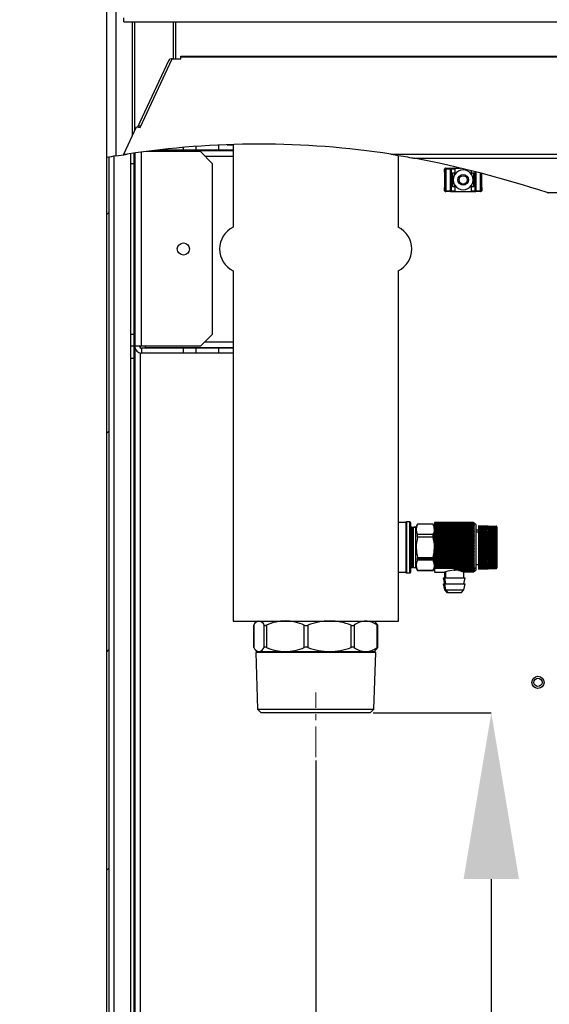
# Model space of a CAD drawing. Header units: millimetres. Extents: x 0 to 39025, y 0 to 11880.
# Tile 14 of 40: x 22340 to 22558, y 4091 to 4496. Entities that reach past the tile are written whole.
import ezdxf

# ---------------------------------------------------------------- set-up
doc = ezdxf.new("R2010")
doc.units = ezdxf.units.MM
doc.header["$PDSIZE"] = -1
doc.linetypes.add('CENTERX2', pattern=[20.32, 12.7, -2.54, 2.54, -2.54])
doc.layers.add('DIMENZIJE', color=4, linetype='Continuous')
doc.layers.add('SREDNJICE_IN_TOCKE', color=252, linetype='Continuous')
doc.styles.add('SLDTEXTSTYLE6', font='txt')
doc.dimstyles.new('SLDDIMSTYLE0', dxfattribs={"dimtxt": 3, "dimasz": 3.414889, "dimexe": 0, "dimexo": 0.0625, "dimgap": 0.75, "dimtad": 1, "dimdec": 0, "dimlfac": 20, "dimrnd": 1e-09, "dimzin": 12, "dimdsep": 46, "dimtxsty": 'SLDTEXTSTYLE6', "dimsah": 1, "dimcen": 0.09, "dimadec": 0, "dimazin": 3, "dimtfac": 1, "dimtdec": 0, "dimtofl": 0, "dimtmove": 0, "dimatfit": 3, "dimfxl": 1, "dimfrac": 2, "dimtolj": 1, "dimtzin": 12, "dimarcsym": 0})
doc.dimstyles.new('SLDDIMSTYLE1', dxfattribs={"dimtxt": 3, "dimasz": 3.414889, "dimexe": 0, "dimexo": 0.0625, "dimgap": 0.75, "dimtad": 1, "dimdec": 0, "dimlfac": 20, "dimrnd": 1e-09, "dimzin": 12, "dimdsep": 46, "dimtxsty": 'SLDTEXTSTYLE6', "dimsah": 1, "dimcen": 0.09, "dimadec": 0, "dimazin": 3, "dimtfac": 1, "dimtdec": 0, "dimtmove": 0, "dimatfit": 0, "dimfxl": 1, "dimfrac": 2, "dimtolj": 1, "dimtzin": 12, "dimarcsym": 0})

# ---------------------------------------------------------------- blocks, each defined once
blk = doc.blocks.new('*D55')
at = {"layer": 'Defpoints', "color": 0, "transparency": 16777216}
for p in [(22484.02, 4210.98), (22489.32, 3750.2), (22533.78, 3750.2)]:
    blk.add_point(p, dxfattribs=at)
at = {"layer": 'DIMENZIJE', "color": 0, "lineweight": -2, "transparency": 16777216}
for p, q in [((22485.27, 4210.98), (22533.78, 4210.98)), ((22533.78, 4142.69), (22533.78, 3818.5)), ((22490.57, 3750.2), (22533.78, 3750.2))]:
    blk.add_line(p, q, dxfattribs=at)
at = {"layer": 'DIMENZIJE', "color": 0, "transparency": 16777216}
for points in [[(22522.39, 4142.69), (22545.16, 4142.69), (22533.78, 4210.98)], [(22522.39, 3818.5), (22545.16, 3818.5), (22533.78, 3750.2)]]:
    blk.add_solid(points, dxfattribs=at)
at = {"layer": 'DIMENZIJE', "color": 0, "transparency": 16777216, "insert": (22457.06, 3980.59), "char_height": 60, "attachment_point": 2, "rotation": 90, "style": 'SLDTEXTSTYLE6'}
blk.add_mtext('\\A1;461', dxfattribs=at)
blk = doc.blocks.new('*D52')
at = {"layer": 'Defpoints', "color": 0, "transparency": 16777216}
for p in [(22461.62, 4192.72), (22375.62, 3762.2), (22375.62, 3586.3)]:
    blk.add_point(p, dxfattribs=at)
at = {"layer": 'DIMENZIJE', "color": 0, "lineweight": -2, "transparency": 16777216}
for p, q in [((22461.62, 4191.47), (22461.62, 3586.3)), ((22375.62, 3760.95), (22375.62, 3586.3)), ((22307.32, 3586.3), (22239.02, 3586.3)), ((22375.62, 3586.3), (22461.62, 3586.3)), ((22529.91, 3586.3), (22774.06, 3586.3))]:
    blk.add_line(p, q, dxfattribs=at)
at = {"layer": 'DIMENZIJE', "color": 0, "transparency": 16777216}
for points in [[(22307.32, 3597.68), (22307.32, 3574.91), (22375.62, 3586.3)], [(22529.91, 3597.68), (22529.91, 3574.91), (22461.62, 3586.3)]]:
    blk.add_solid(points, dxfattribs=at)
at = {"layer": 'DIMENZIJE', "color": 0, "transparency": 16777216, "insert": (22706.99, 3663.01), "char_height": 60, "attachment_point": 2, "style": 'SLDTEXTSTYLE6'}
blk.add_mtext('\\A1;86', dxfattribs=at)
blk = doc.blocks.new('*D53')
at = {"layer": 'Defpoints', "color": 0, "transparency": 16777216}
for p in [(22055.57, 5335.98), (22376.62, 5335.98), (22381.47, 3760.2)]:
    blk.add_point(p, dxfattribs=at)
at = {"layer": 'DIMENZIJE', "color": 0, "lineweight": -2, "transparency": 16777216}
for p, q in [((22375.37, 5335.98), (22055.57, 5335.98)), ((22055.57, 3828.5), (22055.57, 5267.68)), ((22380.22, 3760.2), (22055.57, 3760.2))]:
    blk.add_line(p, q, dxfattribs=at)
at = {"layer": 'DIMENZIJE', "color": 0, "transparency": 16777216}
for points in [[(22044.18, 5267.68), (22066.95, 5267.68), (22055.57, 5335.98)], [(22044.18, 3828.5), (22066.95, 3828.5), (22055.57, 3760.2)]]:
    blk.add_solid(points, dxfattribs=at)
at = {"layer": 'DIMENZIJE', "color": 0, "transparency": 16777216, "insert": (21978.85, 4548.09), "char_height": 60, "attachment_point": 2, "rotation": 90, "style": 'SLDTEXTSTYLE6'}
blk.add_mtext('\\A1;1576', dxfattribs=at)

msp = doc.modelspace()

# ---------------------------------------------------------------- hatches: boundary and pattern name
at = {"linetype": 'Continuous', "lineweight": 18}
h = msp.add_hatch(dxfattribs=at)
h.set_pattern_fill('ANSI31', scale=20, style=0)
h.set_pattern_definition([(45, (20986.55, 3206.1), (-44.9013, 44.9013), [])])
edge = h.paths.add_edge_path(flags=0)
edge.add_spline(control_points=[(22376.62, 4439.36), (22376.28, 4439.31), (22375.95, 4439.25), (22375.62, 4439.19)], knot_values=[0.926067, 0.926067, 0.926067, 0.926067, 0.926464, 0.926464, 0.926464, 0.926464], weights=[1, 1, 1, 1], degree=3, periodic=0)
edge.add_line((22375.62, 4439.19), (22375.62, 3762.2))
edge.add_arc((22377.62, 3762.2), 2, 180, 270)
edge.add_line((22377.62, 3760.2), (22392.12, 3760.2))
edge.add_line((22392.12, 3760.2), (22392.12, 3761.2))
edge.add_line((22392.12, 3761.2), (22377.62, 3761.2))
edge.add_arc((22377.62, 3762.2), 1, 180, 270, ccw=False)
edge.add_line((22376.62, 3762.2), (22376.62, 4439.36))

# ---------------------------------------------------------------- linework, layer by layer
at = {"color": 7, "linetype": 'Continuous', "lineweight": 25}
for p, q in [((22375.62, 5324.2), (22375.62, 3762.2)), ((22379.52, 5321.16), (22379.52, 4439.84)), ((22382.69, 4495), (22382.69, 4496.64)), ((22382.69, 4495), (23943.54, 4495)), ((22386.37, 4448.42), (22386.37, 4495)), ((22387.32, 4450.46), (22387.32, 4495)), ((22389.43, 4451.5), (22402.63, 4479.76)), ((22402.63, 4479.76), (22406.12, 4479.76)), ((22406.12, 4479.76), (22406.12, 4480.85)), ((22406.12, 4480.85), (23920.12, 4480.85)), ((22406.12, 4480.56), (23920.12, 4480.56)), ((22401.07, 4478.88), (22388.36, 4451.67)), ((22382.69, 4440.55), (22387.92, 4451.73)), ((22387.92, 4451.73), (22389.43, 4451.5)), ((22407.22, 4442.4), (22407.22, 4443.25)), ((22412.36, 4443.67), (22412.36, 4442.4)), ((22421.77, 4442.4), (22421.77, 4444.25)), ((22425.19, 4444.4), (22427.62, 4444.4)), ((22427.62, 4444.49), (22427.62, 4410.53)), ((22376.62, 4439.36), (22376.62, 3762.2)), ((22379.52, 4439.84), (22382.7, 4440.33)), ((22382.69, 4440.55), (22384.14, 4440.55)), ((22382.69, 4440.33), (22382.69, 4440.55)), ((22385.42, 4440.73), (22385.42, 3813.5)), ((22386.92, 4440.94), (22386.92, 3816.5)), ((22387.22, 4440.98), (22387.22, 3816.5)), ((22414.22, 4441.6), (22391.87, 4441.6)), ((22395.98, 4442.1), (22427.62, 4442.1)), ((22398.6, 4442.4), (22427.62, 4442.4)), ((22419.22, 4436.6), (22414.22, 4441.6)), ((22425.22, 4442.4), (22425.22, 4442.1)), ((22492.55, 4440.55), (23943.54, 4440.55)), ((22495.62, 4410.53), (22495.62, 4440.04)), ((22502.01, 4438.91), (23943.54, 4438.91)), ((22386.92, 4436.6), (22385.42, 4436.6)), ((22419.22, 4366.6), (22419.22, 4436.6)), ((22514.6, 4433.18), (22514.6, 4434.45)), ((22514.77, 4434.45), (22514.6, 4434.45)), ((22514.77, 4425.56), (22514.77, 4434.45)), ((22514.77, 4434.45), (22514.77, 4434.45)), ((22515.08, 4434.82), (22514.91, 4434.82)), ((22514.98, 4434.83), (22515.15, 4434.83)), ((22515.15, 4434.45), (22515.15, 4434.83)), ((22515.15, 4434.83), (22516.97, 4434.83)), ((22515.15, 4434.83), (22515.15, 4434.83)), ((22515.15, 4434.45), (22515.15, 4425.56)), ((22516.97, 4434.45), (22515.15, 4434.45)), ((22516.97, 4434.45), (22516.97, 4434.83)), ((22517.03, 4434.83), (22516.97, 4434.83)), ((22516.97, 4425.56), (22516.97, 4434.45)), ((22516.97, 4434.45), (22517.31, 4434.45)), ((22517.03, 4434.83), (22518.39, 4434.83)), ((22517.31, 4434.45), (22517.31, 4425.56)), ((22517.37, 4434.45), (22517.31, 4434.45)), ((22518.81, 4434.45), (22517.37, 4434.45)), ((22518.39, 4434.83), (22521.06, 4434.83)), ((22518.81, 4434.45), (22518.81, 4432.22)), ((22514.6, 4433.18), (22514.74, 4433.18)), ((22514.74, 4426.83), (22514.74, 4433.18)), ((22517.88, 4432.86), (22518.69, 4432.86)), ((22517.88, 4432.86), (22517.88, 4427.15)), ((22518.69, 4432.86), (22518.69, 4432.02)), ((22525.62, 4432.22), (22525.62, 4433.71)), ((22525.74, 4432.86), (22526.55, 4432.86)), ((22525.74, 4432.02), (22525.74, 4432.86)), ((22526.55, 4427.15), (22526.55, 4432.86)), ((22529.69, 4432.67), (22529.69, 4426.83)), ((22514.6, 4425.56), (22514.6, 4426.83)), ((22514.74, 4426.83), (22514.6, 4426.83)), ((22518.69, 4427.15), (22517.88, 4427.15)), ((22518.69, 4427.98), (22518.69, 4427.15)), ((22518.81, 4427.78), (22518.81, 4425.56)), ((22525.62, 4425.56), (22525.62, 4427.78)), ((22525.74, 4427.15), (22525.74, 4427.98)), ((22526.55, 4427.15), (22525.74, 4427.15)), ((22529.84, 4426.83), (22529.69, 4426.83)), ((22529.84, 4426.83), (22529.84, 4425.56)), ((22514.6, 4425.56), (22514.77, 4425.56)), ((22514.77, 4425.56), (22514.77, 4425.56)), ((22514.98, 4425.18), (22515.15, 4425.18)), ((22515.15, 4425.56), (22516.97, 4425.56)), ((22515.15, 4425.18), (22515.15, 4425.56)), ((22516.97, 4425.18), (22515.15, 4425.18)), ((22515.15, 4425.18), (22515.15, 4425.18)), ((22516.97, 4425.18), (22516.97, 4425.56)), ((22516.97, 4425.56), (22517.31, 4425.56)), ((22517.03, 4425.18), (22516.97, 4425.18)), ((22517.03, 4425.18), (22518.39, 4425.18)), ((22517.37, 4425.56), (22517.31, 4425.56)), ((22517.37, 4425.56), (22518.81, 4425.56)), ((22518.39, 4425.18), (22526.04, 4425.18)), ((22525.62, 4425.56), (22527.06, 4425.56)), ((22526.04, 4425.18), (22527.4, 4425.18)), ((22527.06, 4425.56), (22527.12, 4425.56)), ((22527.12, 4425.56), (22527.46, 4425.56)), ((22527.4, 4425.18), (22527.46, 4425.18)), ((22527.46, 4425.56), (22529.28, 4425.56)), ((22527.46, 4425.18), (22527.46, 4425.56)), ((22529.28, 4425.18), (22527.46, 4425.18)), ((22529.28, 4425.18), (22529.28, 4425.56)), ((22529.28, 4425.18), (22529.45, 4425.18)), ((22529.28, 4425.18), (22529.28, 4425.18)), ((22529.84, 4425.56), (22529.66, 4425.56)), ((22529.66, 4425.56), (22529.66, 4425.56)), ((22556.72, 4424.76), (23920.12, 4424.76)), ((22427.62, 4392.67), (22427.62, 4248.72)), ((22495.62, 4248.72), (22495.62, 4392.67)), ((22385.42, 4366.6), (22386.92, 4366.6)), ((22414.22, 4361.6), (22419.22, 4366.6)), ((22386.92, 4361.6), (22385.42, 4361.6)), ((22414.22, 4361.6), (22387.22, 4361.6)), ((22391.52, 4361.6), (22391.52, 4361.1)), ((22390.02, 4360.8), (22390.02, 4358.8)), ((22427.62, 4360.8), (22390.02, 4360.8)), ((22427.62, 4358.8), (22390.02, 4358.8)), ((22391.52, 4361.1), (22427.62, 4361.1)), ((22407.22, 4358.8), (22407.22, 4360.8)), ((22412.36, 4360.8), (22412.36, 4358.8)), ((22421.77, 4358.8), (22421.77, 4360.8)), ((22425.22, 4361.1), (22425.22, 4360.8)), ((22386.92, 4356.6), (22385.42, 4356.6)), ((22498.62, 4289.23), (22495.62, 4289.23)), ((22498.62, 4289.23), (22498.62, 4268.73)), ((22500.32, 4289.48), (22498.91, 4289.48)), ((22500.62, 4289.18), (22500.62, 4268.78)), ((22510.42, 4289.22), (22510.42, 4268.74)), ((22526.52, 4289.22), (22510.42, 4289.22)), ((22526.52, 4289.18), (22510.42, 4289.18)), ((22526.52, 4289.11), (22510.42, 4289.11)), ((22526.52, 4288.99), (22510.42, 4288.99)), ((22526.52, 4288.84), (22510.42, 4288.84)), ((22527.52, 4288.23), (22526.82, 4288.93)), ((22501.3, 4287.28), (22500.62, 4287.28)), ((22501.8, 4286.78), (22501.3, 4287.28)), ((22501.3, 4270.68), (22501.3, 4287.28)), ((22501.3, 4287.28), (22501.8, 4286.78)), ((22501.8, 4271.18), (22501.8, 4286.78)), ((22501.82, 4286.18), (22501.8, 4286.18)), ((22501.8, 4286.18), (22501.82, 4286.18)), ((22502.82, 4287.28), (22501.82, 4287.28)), ((22501.82, 4287.28), (22502.82, 4287.28)), ((22501.82, 4270.68), (22501.82, 4287.28)), ((22503.51, 4288.48), (22502.82, 4287.28)), ((22502.82, 4270.68), (22502.82, 4287.28)), ((22509.84, 4288.48), (22503.51, 4288.48)), ((22503.51, 4288.47), (22503.51, 4288.48)), ((22509.84, 4288.47), (22503.51, 4288.47)), ((22510.42, 4287.48), (22509.84, 4288.48)), ((22509.84, 4288.47), (22509.84, 4288.48)), ((22526.52, 4288.64), (22510.42, 4288.64)), ((22526.52, 4288.42), (22510.42, 4288.42)), ((22526.52, 4288.15), (22510.42, 4288.15)), ((22526.52, 4287.85), (22510.42, 4287.85)), ((22526.52, 4287.52), (22510.42, 4287.52)), ((22510.42, 4287.48), (22510.42, 4287.48)), ((22510.42, 4287.48), (22510.42, 4287.48)), ((22526.52, 4287.16), (22510.42, 4287.16)), ((22526.52, 4286.76), (22510.42, 4286.76)), ((22526.52, 4286.34), (22510.42, 4286.34)), ((22510.42, 4285.91), (22526.82, 4285.91)), ((22526.52, 4285.88), (22510.42, 4285.88)), ((22510.42, 4285.46), (22526.82, 4285.46)), ((22526.52, 4285.41), (22510.42, 4285.41)), ((22510.42, 4284.98), (22526.82, 4284.98)), ((22526.52, 4284.9), (22510.42, 4284.9)), ((22527.52, 4269.73), (22527.52, 4288.23)), ((22528.52, 4286.08), (22527.52, 4286.08)), ((22528.52, 4287.98), (22528.52, 4269.99)), ((22528.52, 4285.9), (22535.73, 4285.7)), ((22528.52, 4285.4), (22535.73, 4285.22)), ((22528.52, 4284.88), (22536.02, 4284.7)), ((22528.52, 4284.86), (22535.73, 4284.69)), ((22535.73, 4287.73), (22535.73, 4287.72)), ((22535.73, 4287.67), (22535.73, 4287.66)), ((22535.73, 4287.56), (22535.73, 4287.53)), ((22535.73, 4287.39), (22535.73, 4287.35)), ((22535.73, 4287.16), (22535.73, 4287.11)), ((22535.73, 4286.87), (22535.73, 4286.81)), ((22535.73, 4286.53), (22535.73, 4286.46)), ((22535.73, 4286.14), (22535.73, 4286.06)), ((22535.73, 4285.7), (22535.73, 4285.62)), ((22535.73, 4285.22), (22535.73, 4285.12)), ((22536.02, 4287.43), (22536.02, 4278.99)), ((22503.51, 4283.23), (22503.51, 4284.22)), ((22509.84, 4284.22), (22503.51, 4284.22)), ((22509.84, 4283.23), (22503.51, 4283.23)), ((22509.84, 4283.23), (22509.84, 4284.22)), ((22510.42, 4284.48), (22526.82, 4284.48)), ((22526.52, 4284.38), (22510.42, 4284.38)), ((22510.42, 4283.96), (22526.82, 4283.96)), ((22526.52, 4283.83), (22510.42, 4283.83)), ((22510.42, 4283.42), (22526.82, 4283.42)), ((22526.52, 4283.26), (22510.42, 4283.26)), ((22510.42, 4282.86), (22526.82, 4282.86)), ((22526.52, 4282.68), (22510.42, 4282.68)), ((22510.42, 4282.29), (22526.82, 4282.29)), ((22526.52, 4282.09), (22510.42, 4282.09)), ((22510.42, 4281.71), (22526.82, 4281.71)), ((22526.52, 4281.48), (22510.42, 4281.48)), ((22510.42, 4281.11), (22526.82, 4281.11)), ((22526.52, 4280.87), (22510.42, 4280.87)), ((22528.52, 4284.33), (22536.02, 4284.17)), ((22528.52, 4284.28), (22535.73, 4284.12)), ((22528.52, 4283.74), (22536.02, 4283.6)), ((22528.52, 4283.12), (22536.02, 4283)), ((22528.52, 4282.48), (22536.02, 4282.37)), ((22528.52, 4281.81), (22536.02, 4281.72)), ((22528.52, 4281.12), (22536.02, 4281.05)), ((22535.73, 4284.69), (22535.73, 4284.59)), ((22535.73, 4284.12), (22535.73, 4284.01)), ((22535.73, 4283.52), (22535.73, 4283.4)), ((22535.73, 4282.88), (22535.73, 4282.77)), ((22535.73, 4282.22), (22535.73, 4282.1)), ((22535.73, 4281.54), (22535.73, 4281.42)), ((22535.73, 4280.84), (22535.73, 4280.71)), ((22502.93, 4278.78), (22502.82, 4278.79)), ((22510.42, 4278.78), (22510.41, 4278.78)), ((22510.42, 4280.51), (22526.82, 4280.51)), ((22526.52, 4280.24), (22510.42, 4280.24)), ((22510.42, 4279.9), (22526.82, 4279.9)), ((22526.52, 4279.61), (22510.42, 4279.61)), ((22510.42, 4279.29), (22526.82, 4279.29)), ((22510.42, 4278.78), (22510.42, 4278.98)), ((22526.52, 4278.98), (22510.42, 4278.98)), ((22510.42, 4278.68), (22526.82, 4278.68)), ((22526.52, 4278.35), (22510.42, 4278.35)), ((22510.42, 4278.06), (22526.82, 4278.06)), ((22526.52, 4277.72), (22510.42, 4277.72)), ((22510.42, 4277.46), (22526.82, 4277.46)), ((22526.52, 4277.1), (22510.42, 4277.1)), ((22510.42, 4276.85), (22526.82, 4276.85)), ((22528.52, 4280.41), (22536.02, 4280.37)), ((22528.52, 4279.7), (22536.02, 4279.68)), ((22528.52, 4278.98), (22536.02, 4278.98)), ((22528.52, 4278.26), (22536.02, 4278.29)), ((22528.52, 4277.55), (22536.02, 4277.59)), ((22528.52, 4276.85), (22536.02, 4276.91)), ((22535.73, 4280.13), (22535.73, 4280)), ((22535.73, 4279.41), (22535.73, 4279.28)), ((22535.73, 4278.69), (22535.73, 4278.56)), ((22535.73, 4277.97), (22535.73, 4277.83)), ((22535.73, 4277.25), (22535.73, 4277.12)), ((22536.02, 4278.99), (22536.02, 4270.56)), ((22509.84, 4274.74), (22503.51, 4274.74)), ((22503.51, 4273.74), (22503.51, 4274.74)), ((22509.84, 4274.23), (22503.51, 4274.23)), ((22509.84, 4273.74), (22503.51, 4273.74)), ((22509.84, 4273.74), (22509.84, 4274.74)), ((22526.52, 4276.48), (22510.42, 4276.48)), ((22510.42, 4276.26), (22526.82, 4276.26)), ((22526.52, 4275.88), (22510.42, 4275.88)), ((22510.42, 4275.68), (22526.82, 4275.68)), ((22526.52, 4275.28), (22510.42, 4275.28)), ((22510.42, 4275.1), (22526.82, 4275.1)), ((22526.52, 4274.7), (22510.42, 4274.7)), ((22510.42, 4274.55), (22526.82, 4274.55)), ((22526.52, 4274.14), (22510.42, 4274.14)), ((22510.42, 4274.01), (22526.82, 4274.01)), ((22526.52, 4273.59), (22510.42, 4273.59)), ((22510.42, 4273.49), (22526.82, 4273.49)), ((22526.52, 4273.06), (22510.42, 4273.06)), ((22510.42, 4272.99), (22526.82, 4272.99)), ((22528.52, 4276.16), (22536.02, 4276.24)), ((22528.52, 4275.49), (22536.02, 4275.59)), ((22528.52, 4274.84), (22536.02, 4274.97)), ((22528.52, 4274.22), (22536.02, 4274.37)), ((22528.52, 4273.69), (22535.73, 4273.85)), ((22528.52, 4273.64), (22536.02, 4273.8)), ((22528.52, 4273.11), (22535.73, 4273.28)), ((22528.52, 4273.09), (22536.02, 4273.27)), ((22528.52, 4272.56), (22535.73, 4272.75)), ((22535.73, 4276.55), (22535.73, 4276.42)), ((22535.73, 4275.87), (22535.73, 4275.74)), ((22535.73, 4275.2), (22535.73, 4275.08)), ((22535.73, 4274.56), (22535.73, 4274.45)), ((22535.73, 4273.95), (22535.73, 4273.85)), ((22535.73, 4273.38), (22535.73, 4273.28)), ((22535.73, 4272.84), (22535.73, 4272.75)), ((22495.62, 4268.73), (22498.62, 4268.73)), ((22500.62, 4270.68), (22501.3, 4270.68)), ((22501.3, 4270.68), (22501.8, 4271.18)), ((22501.8, 4271.78), (22501.82, 4271.78)), ((22501.82, 4270.68), (22502.82, 4270.68)), ((22502.82, 4270.68), (22503.51, 4269.48)), ((22503.51, 4269.48), (22503.51, 4269.5)), ((22509.84, 4269.5), (22503.51, 4269.5)), ((22503.51, 4269.48), (22509.84, 4269.48)), ((22509.84, 4269.48), (22510.42, 4270.48)), ((22509.84, 4269.48), (22509.84, 4269.5)), ((22526.52, 4272.56), (22510.42, 4272.56)), ((22510.42, 4272.51), (22526.82, 4272.51)), ((22526.52, 4272.08), (22510.42, 4272.08)), ((22510.42, 4272.06), (22526.82, 4272.06)), ((22526.52, 4271.63), (22510.42, 4271.63)), ((22526.52, 4271.2), (22510.42, 4271.2)), ((22526.52, 4270.81), (22510.42, 4270.81)), ((22510.42, 4270.48), (22510.42, 4270.48)), ((22510.42, 4270.44), (22526.52, 4270.44)), ((22510.42, 4268.74), (22514.52, 4268.74)), ((22514.52, 4268.74), (22514.52, 4266.48)), ((22515.01, 4268.92), (22515.01, 4266.48)), ((22518.52, 4270.44), (22518.52, 4269.55)), ((22526.52, 4270.11), (22518.52, 4270.11)), ((22526.52, 4269.81), (22518.52, 4269.81)), ((22526.52, 4269.55), (22518.75, 4269.55)), ((22526.52, 4269.32), (22520.62, 4269.32)), ((22526.52, 4269.13), (22521.37, 4269.13)), ((22521.79, 4269.13), (22521.86, 4268.98)), ((22526.52, 4268.98), (22521.86, 4268.98)), ((22522.16, 4268.98), (22522.19, 4268.86)), ((22526.52, 4268.86), (22522.19, 4268.86)), ((22522.39, 4268.86), (22522.4, 4268.78)), ((22526.52, 4268.78), (22522.4, 4268.78)), ((22522.5, 4268.78), (22522.5, 4268.74)), ((22526.52, 4268.74), (22522.5, 4268.74)), ((22522.52, 4266.48), (22522.52, 4268.74)), ((22526.75, 4270.19), (22527.52, 4270.87)), ((22526.82, 4269.03), (22527.52, 4269.73)), ((22527.52, 4271.88), (22528.52, 4271.88)), ((22528.52, 4272.07), (22535.73, 4272.26)), ((22535.73, 4272.35), (22535.73, 4272.26)), ((22535.73, 4271.9), (22535.73, 4271.82)), ((22535.73, 4271.5), (22535.73, 4271.43)), ((22535.73, 4271.15), (22535.73, 4271.09)), ((22535.73, 4270.86), (22535.73, 4270.81)), ((22535.73, 4270.62), (22535.73, 4270.58)), ((22535.73, 4270.43), (22535.73, 4270.41)), ((22535.73, 4270.31), (22535.73, 4270.29)), ((22535.73, 4270.25), (22535.73, 4270.24)), ((22536.02, 4270.56), (22536.02, 4270.53)), ((22498.91, 4268.48), (22500.32, 4268.48)), ((22514.02, 4266.48), (22514.52, 4263.98)), ((22514.02, 4266.48), (22523.02, 4266.48)), ((22514.57, 4266.48), (22515.01, 4263.98)), ((22522.52, 4263.98), (22523.02, 4266.48)), ((22514.02, 4263.98), (22514.52, 4261.48)), ((22514.02, 4263.98), (22514.57, 4263.98)), ((22514.52, 4261.48), (22515.52, 4260.48)), ((22514.52, 4261.48), (22522.52, 4261.48)), ((22514.57, 4263.98), (22515.01, 4261.48)), ((22514.57, 4263.98), (22523.02, 4263.98)), ((22515.01, 4261.48), (22515.88, 4260.48)), ((22515.52, 4260.48), (22515.88, 4260.48)), ((22515.88, 4260.48), (22521.52, 4260.48)), ((22521.52, 4260.48), (22522.52, 4261.48)), ((22522.52, 4261.48), (22523.02, 4263.98)), ((22427.62, 4248.72), (22495.62, 4248.72)), ((22437.62, 4248.72), (22436.91, 4248.02)), ((22486.32, 4248.02), (22485.62, 4248.72)), ((22436.08, 4246.94), (22436.08, 4237.97)), ((22436.14, 4247.05), (22436.14, 4237.85)), ((22440.45, 4237.85), (22440.45, 4247.05)), ((22441.35, 4247.05), (22441.35, 4237.85)), ((22456.92, 4237.85), (22456.92, 4247.05)), ((22458.43, 4247.05), (22458.43, 4237.85)), ((22476.14, 4237.85), (22476.14, 4247.05)), ((22477.38, 4247.05), (22477.38, 4237.85)), ((22486.85, 4237.85), (22486.85, 4247.05)), ((22487.15, 4237.97), (22487.15, 4246.94)), ((22436.91, 4236.89), (22437.62, 4236.18)), ((22437.62, 4236.18), (22436.94, 4235.79)), ((22437.62, 4236.18), (22485.62, 4236.18)), ((22485.62, 4236.18), (22486.32, 4236.89)), ((22486.29, 4235.79), (22485.62, 4236.18)), ((22436.94, 4235.79), (22437.67, 4212.53)), ((22486.29, 4235.79), (22436.94, 4235.79)), ((22485.56, 4212.53), (22486.29, 4235.79)), ((22437.67, 4212.53), (22439.21, 4210.98)), ((22437.67, 4212.53), (22485.56, 4212.53)), ((22484.02, 4210.98), (22485.56, 4212.53)), ((22484.02, 4210.98), (22439.21, 4210.98))]:
    msp.add_line(p, q, dxfattribs=at)
at = {"color": 8, "linetype": 'Continuous', "lineweight": 25}
for p, q in [((22403.12, 4479.76), (22403.12, 4495)), ((22404.07, 4479.76), (22404.07, 4495)), ((22378.57, 4439.68), (22378.57, 3762.2)), ((22390.02, 4361.6), (22390.02, 4441.36)), ((22416.02, 4439.8), (22427.62, 4439.8)), ((22527.12, 4425.56), (22527.12, 4433.33)), ((22527.46, 4433.24), (22527.46, 4425.56)), ((22529.28, 4425.56), (22529.28, 4432.78)), ((22529.66, 4432.68), (22529.66, 4425.56)), ((22389.52, 4361.6), (22389.52, 4360.98)), ((22416.02, 4363.4), (22427.62, 4363.4)), ((22389.52, 4358.85), (22389.52, 3813.5)), ((22498.91, 4289.48), (22498.91, 4268.48)), ((22500.32, 4268.48), (22500.32, 4289.48)), ((22500.62, 4287.28), (22501.3, 4287.28)), ((22510.42, 4287.48), (22510.42, 4287.48)), ((22528.52, 4285.21), (22527.52, 4285.21))]:
    msp.add_line(p, q, dxfattribs=at)
at = {"color": 7, "linetype": 'Continuous', "lineweight": 25, "flags": 128}
for points in [[(22382.69, 4440.33), (22383.42, 4440.44), (22384.14, 4440.55)], [(22492.55, 4440.55), (22493.43, 4440.41), (22494.31, 4440.26), (22495.42, 4440.08), (22496.54, 4439.89), (22497.65, 4439.7), (22498.51, 4439.55), (22499.36, 4439.4), (22500.2, 4439.24), (22501.04, 4439.09), (22501.31, 4439.04), (22501.57, 4438.99), (22501.82, 4438.94), (22501.95, 4438.92), (22501.99, 4438.91), (22502.01, 4438.91), (22502.01, 4438.91)], [(22514.77, 4434.45), (22514.8, 4434.45), (22514.89, 4434.45), (22515.01, 4434.45), (22515.15, 4434.45)], [(22518.81, 4432.22), (22518.74, 4432.11), (22518.69, 4432.02)], [(22525.74, 4432.02), (22525.67, 4432.14), (22525.62, 4432.22)], [(22518.69, 4427.98), (22518.76, 4427.87), (22518.81, 4427.78)], [(22525.62, 4427.78), (22525.69, 4427.89), (22525.74, 4427.98)], [(22514.77, 4425.56), (22514.8, 4425.56), (22514.89, 4425.56), (22515.01, 4425.56), (22515.15, 4425.56)], [(22529.28, 4425.56), (22529.42, 4425.56), (22529.54, 4425.56), (22529.63, 4425.56), (22529.66, 4425.56)], [(22526.82, 4288.91), (22526.65, 4289.08), (22526.52, 4289.22)], [(22526.82, 4288.93), (22526.65, 4289.09), (22526.52, 4289.22)], [(22526.82, 4288.86), (22526.65, 4289.04), (22526.52, 4289.18)], [(22526.82, 4288.91), (22526.65, 4289.06), (22526.52, 4289.18)], [(22526.82, 4288.76), (22526.65, 4288.95), (22526.52, 4289.11)], [(22526.82, 4288.86), (22526.65, 4288.99), (22526.52, 4289.11)], [(22526.82, 4288.63), (22526.65, 4288.83), (22526.52, 4288.99)], [(22526.82, 4288.76), (22526.65, 4288.89), (22526.52, 4288.99)], [(22526.82, 4288.46), (22526.65, 4288.67), (22526.52, 4288.84)], [(22526.82, 4288.63), (22526.65, 4288.74), (22526.52, 4288.84)], [(22510.42, 4286.34), (22510.42, 4286.57), (22510.42, 4286.77), (22510.42, 4286.95), (22510.42, 4287.1), (22510.42, 4287.23), (22510.42, 4287.33), (22510.42, 4287.41), (22510.42, 4287.46), (22510.42, 4287.48)], [(22510.42, 4278.98), (22510.42, 4279.45), (22510.42, 4279.92), (22510.42, 4280.84), (22510.42, 4281.74), (22510.42, 4282.18), (22510.42, 4282.61), (22510.42, 4283.43), (22510.42, 4283.83), (22510.42, 4284.2), (22510.42, 4284.57), (22510.42, 4284.91), (22510.42, 4285.24), (22510.42, 4285.54), (22510.42, 4285.83), (22510.42, 4286.1), (22510.42, 4286.34)], [(22526.82, 4288.26), (22526.65, 4288.47), (22526.52, 4288.64)], [(22526.82, 4288.46), (22526.65, 4288.56), (22526.52, 4288.64)], [(22526.82, 4288.02), (22526.65, 4288.24), (22526.52, 4288.42)], [(22526.82, 4288.26), (22526.65, 4288.35), (22526.52, 4288.42)], [(22526.82, 4287.75), (22526.65, 4287.97), (22526.52, 4288.15)], [(22526.82, 4288.02), (22526.65, 4288.09), (22526.52, 4288.15)], [(22526.82, 4287.44), (22526.65, 4287.67), (22526.52, 4287.85)], [(22526.82, 4287.75), (22526.65, 4287.81), (22526.52, 4287.85)], [(22526.82, 4287.1), (22526.65, 4287.34), (22526.52, 4287.52)], [(22526.82, 4287.44), (22526.65, 4287.49), (22526.52, 4287.52)], [(22526.82, 4286.73), (22526.65, 4286.97), (22526.52, 4287.16)], [(22526.82, 4287.1), (22526.65, 4287.13), (22526.52, 4287.16)], [(22526.82, 4286.34), (22526.65, 4286.57), (22526.52, 4286.76)], [(22526.82, 4286.73), (22526.65, 4286.75), (22526.52, 4286.76)], [(22526.82, 4285.91), (22526.65, 4286.15), (22526.52, 4286.34)], [(22526.82, 4286.34), (22526.65, 4286.34), (22526.52, 4286.34)], [(22526.82, 4285.91), (22526.65, 4285.9), (22526.52, 4285.88)], [(22526.82, 4285.46), (22526.65, 4285.69), (22526.52, 4285.88)], [(22526.82, 4285.46), (22526.65, 4285.43), (22526.52, 4285.41)], [(22526.82, 4284.98), (22526.65, 4285.21), (22526.52, 4285.41)], [(22526.82, 4284.98), (22526.65, 4284.94), (22526.52, 4284.9)], [(22526.82, 4284.48), (22526.65, 4284.71), (22526.52, 4284.9)], [(22528.52, 4287.98), (22532.55, 4287.84), (22535.73, 4287.73)], [(22528.52, 4287.97), (22532.55, 4287.83), (22535.73, 4287.72)], [(22528.52, 4287.92), (22532.55, 4287.78), (22535.73, 4287.67)], [(22528.52, 4287.9), (22532.55, 4287.76), (22535.73, 4287.66)], [(22528.52, 4287.81), (22532.55, 4287.67), (22535.73, 4287.56)], [(22528.52, 4287.78), (22532.55, 4287.64), (22535.73, 4287.53)], [(22528.52, 4287.63), (22532.55, 4287.49), (22535.73, 4287.39)], [(22528.52, 4287.59), (22532.55, 4287.45), (22535.73, 4287.35)], [(22528.52, 4287.39), (22532.55, 4287.26), (22535.73, 4287.16)], [(22528.52, 4287.34), (22532.55, 4287.21), (22535.73, 4287.11)], [(22528.52, 4287.1), (22532.55, 4286.97), (22535.73, 4286.87)], [(22528.52, 4287.03), (22532.55, 4286.91), (22535.73, 4286.81)], [(22528.52, 4286.75), (22532.55, 4286.63), (22535.73, 4286.53)], [(22528.52, 4286.67), (22532.55, 4286.56), (22535.73, 4286.46)], [(22528.52, 4286.35), (22532.55, 4286.23), (22535.73, 4286.14)], [(22528.52, 4286.26), (22532.55, 4286.15), (22535.73, 4286.06)], [(22528.52, 4285.8), (22532.55, 4285.7), (22535.73, 4285.62)], [(22528.52, 4285.29), (22532.55, 4285.2), (22535.73, 4285.12)], [(22528.52, 4284.74), (22532.55, 4284.65), (22535.73, 4284.59)], [(22535.73, 4287.39), (22535.83, 4287.37), (22535.91, 4287.34), (22535.96, 4287.29), (22536, 4287.23), (22536.02, 4287.17)], [(22535.73, 4287.16), (22535.83, 4287.14), (22535.91, 4287.11), (22535.96, 4287.07), (22536, 4287.02), (22536.02, 4286.97)], [(22535.73, 4286.87), (22535.83, 4286.86), (22535.91, 4286.83), (22535.96, 4286.8), (22536, 4286.76), (22536.02, 4286.72)], [(22535.73, 4286.53), (22535.82, 4286.52), (22535.9, 4286.51), (22535.96, 4286.48), (22536, 4286.45), (22536.02, 4286.42)], [(22535.73, 4286.46), (22535.79, 4286.45), (22535.85, 4286.43), (22535.9, 4286.38), (22535.95, 4286.32), (22535.99, 4286.21), (22536.02, 4286.06)], [(22535.73, 4286.14), (22535.83, 4286.13), (22535.91, 4286.12), (22535.96, 4286.1), (22536, 4286.08), (22536.02, 4286.05)], [(22535.73, 4286.06), (22535.79, 4286.05), (22535.85, 4286.03), (22535.9, 4285.98), (22535.95, 4285.92), (22535.99, 4285.81), (22536.02, 4285.66)], [(22535.73, 4285.62), (22535.79, 4285.61), (22535.85, 4285.58), (22535.9, 4285.53), (22535.95, 4285.47), (22535.99, 4285.36), (22536.02, 4285.21)], [(22535.73, 4285.12), (22535.79, 4285.11), (22535.85, 4285.08), (22535.9, 4285.04), (22535.95, 4284.98), (22535.99, 4284.87), (22536.02, 4284.71)], [(22536.02, 4286.42), (22536.02, 4286.41), (22536.02, 4286.41)], [(22526.82, 4284.48), (22526.65, 4284.42), (22526.52, 4284.38)], [(22526.82, 4283.96), (22526.65, 4284.19), (22526.52, 4284.38)], [(22526.82, 4283.96), (22526.65, 4283.89), (22526.52, 4283.83)], [(22526.82, 4283.42), (22526.65, 4283.65), (22526.52, 4283.83)], [(22526.82, 4283.42), (22526.65, 4283.33), (22526.52, 4283.26)], [(22526.82, 4282.86), (22526.65, 4283.08), (22526.52, 4283.26)], [(22526.82, 4282.86), (22526.65, 4282.76), (22526.52, 4282.68)], [(22526.82, 4282.29), (22526.65, 4282.51), (22526.52, 4282.68)], [(22526.82, 4282.29), (22526.65, 4282.18), (22526.52, 4282.09)], [(22526.82, 4281.71), (22526.65, 4281.92), (22526.52, 4282.09)], [(22526.82, 4281.71), (22526.65, 4281.58), (22526.52, 4281.48)], [(22526.82, 4281.11), (22526.65, 4281.32), (22526.52, 4281.48)], [(22526.82, 4281.11), (22526.65, 4280.98), (22526.52, 4280.87)], [(22526.82, 4280.51), (22526.65, 4280.71), (22526.52, 4280.87)], [(22528.52, 4284.15), (22532.55, 4284.07), (22535.73, 4284.01)], [(22528.52, 4283.66), (22532.55, 4283.58), (22535.73, 4283.52)], [(22528.52, 4283.52), (22532.55, 4283.46), (22535.73, 4283.4)], [(22528.52, 4283), (22532.55, 4282.94), (22535.73, 4282.88)], [(22528.52, 4282.87), (22532.55, 4282.81), (22535.73, 4282.77)], [(22528.52, 4282.33), (22532.55, 4282.27), (22535.73, 4282.22)], [(22528.52, 4282.18), (22532.55, 4282.14), (22535.73, 4282.1)], [(22528.52, 4281.62), (22532.55, 4281.58), (22535.73, 4281.54)], [(22528.52, 4281.48), (22532.55, 4281.44), (22535.73, 4281.42)], [(22528.52, 4280.91), (22532.55, 4280.87), (22535.73, 4280.84)], [(22528.52, 4280.75), (22532.55, 4280.73), (22535.73, 4280.71)], [(22535.73, 4284.59), (22535.79, 4284.58), (22535.85, 4284.55), (22535.9, 4284.5), (22535.95, 4284.44), (22535.99, 4284.33), (22536.02, 4284.18)], [(22535.73, 4284.01), (22535.79, 4284), (22535.85, 4283.98), (22535.9, 4283.93), (22535.95, 4283.87), (22535.99, 4283.76), (22536.02, 4283.61)], [(22535.73, 4283.52), (22535.83, 4283.52), (22535.91, 4283.53), (22535.96, 4283.55), (22536, 4283.57), (22536.02, 4283.6)], [(22535.73, 4282.88), (22535.83, 4282.89), (22535.91, 4282.91), (22535.96, 4282.93), (22536, 4282.96), (22536.02, 4282.99)], [(22535.73, 4282.22), (22535.83, 4282.23), (22535.91, 4282.25), (22535.96, 4282.28), (22536, 4282.32), (22536.02, 4282.37)], [(22535.73, 4281.54), (22535.83, 4281.55), (22535.91, 4281.58), (22535.96, 4281.61), (22536, 4281.66), (22536.02, 4281.72)], [(22535.73, 4280.84), (22535.83, 4280.85), (22535.91, 4280.89), (22535.96, 4280.93), (22536, 4280.99), (22536.02, 4281.05)], [(22510.41, 4278.78), (22510.41, 4278.89), (22510.42, 4278.98)], [(22510.42, 4271.62), (22510.42, 4271.86), (22510.42, 4272.12), (22510.42, 4272.4), (22510.42, 4272.7), (22510.42, 4273.02), (22510.42, 4273.35), (22510.42, 4273.7), (22510.42, 4274.07), (22510.42, 4274.45), (22510.42, 4274.84), (22510.42, 4275.25), (22510.42, 4275.67), (22510.42, 4276.09), (22510.42, 4276.53), (22510.42, 4276.97), (22510.42, 4277.42), (22510.42, 4277.87), (22510.42, 4278.33), (22510.42, 4278.78)], [(22526.82, 4280.51), (22526.65, 4280.36), (22526.52, 4280.24)], [(22526.82, 4279.9), (22526.65, 4280.09), (22526.52, 4280.24)], [(22526.82, 4279.9), (22526.65, 4279.74), (22526.52, 4279.61)], [(22526.82, 4279.29), (22526.65, 4279.47), (22526.52, 4279.61)], [(22526.82, 4279.29), (22526.65, 4279.12), (22526.52, 4278.98)], [(22526.82, 4278.68), (22526.65, 4278.85), (22526.52, 4278.98)], [(22526.82, 4278.68), (22526.65, 4278.5), (22526.52, 4278.35)], [(22526.82, 4278.06), (22526.65, 4278.22), (22526.52, 4278.35)], [(22526.82, 4278.06), (22526.65, 4277.88), (22526.52, 4277.72)], [(22526.82, 4277.46), (22526.65, 4277.6), (22526.52, 4277.72)], [(22526.82, 4277.46), (22526.65, 4277.26), (22526.52, 4277.1)], [(22526.82, 4276.85), (22526.65, 4276.99), (22526.52, 4277.1)], [(22526.82, 4276.85), (22526.65, 4276.65), (22526.52, 4276.48)], [(22528.52, 4280.17), (22532.55, 4280.15), (22535.73, 4280.13)], [(22528.52, 4280.02), (22532.55, 4280.01), (22535.73, 4280)], [(22528.52, 4279.43), (22532.55, 4279.42), (22535.73, 4279.41)], [(22528.52, 4279.28), (22532.55, 4279.28), (22535.73, 4279.28)], [(22528.52, 4278.69), (22532.55, 4278.69), (22535.73, 4278.69)], [(22528.52, 4278.53), (22532.55, 4278.55), (22535.73, 4278.56)], [(22528.52, 4277.95), (22532.55, 4277.96), (22535.73, 4277.97)], [(22528.52, 4277.79), (22532.55, 4277.82), (22535.73, 4277.83)], [(22528.52, 4277.21), (22532.55, 4277.23), (22535.73, 4277.25)], [(22528.52, 4277.06), (22532.55, 4277.1), (22535.73, 4277.12)], [(22535.73, 4277.12), (22535.79, 4277.12), (22535.85, 4277.11), (22535.9, 4277.08), (22535.95, 4277.05), (22535.99, 4277), (22536.02, 4276.92)], [(22526.82, 4276.26), (22526.65, 4276.38), (22526.52, 4276.48)], [(22526.82, 4276.26), (22526.65, 4276.05), (22526.52, 4275.88)], [(22526.82, 4275.68), (22526.65, 4275.79), (22526.52, 4275.88)], [(22526.82, 4275.68), (22526.65, 4275.46), (22526.52, 4275.28)], [(22526.82, 4275.1), (22526.65, 4275.2), (22526.52, 4275.28)], [(22526.82, 4275.1), (22526.65, 4274.88), (22526.52, 4274.7)], [(22526.82, 4274.55), (22526.65, 4274.63), (22526.52, 4274.7)], [(22526.82, 4274.55), (22526.65, 4274.32), (22526.52, 4274.14)], [(22526.82, 4274.01), (22526.65, 4274.08), (22526.52, 4274.14)], [(22526.82, 4274.01), (22526.65, 4273.78), (22526.52, 4273.59)], [(22526.82, 4273.49), (22526.65, 4273.54), (22526.52, 4273.59)], [(22526.82, 4273.49), (22526.65, 4273.25), (22526.52, 4273.06)], [(22526.82, 4272.99), (22526.65, 4273.03), (22526.52, 4273.06)], [(22526.82, 4272.99), (22526.65, 4272.75), (22526.52, 4272.56)], [(22528.52, 4276.49), (22532.55, 4276.52), (22535.73, 4276.55)], [(22528.52, 4276.34), (22532.55, 4276.39), (22535.73, 4276.42)], [(22528.52, 4275.78), (22532.55, 4275.83), (22535.73, 4275.87)], [(22528.52, 4275.64), (22532.55, 4275.7), (22535.73, 4275.74)], [(22528.52, 4275.1), (22532.55, 4275.16), (22535.73, 4275.2)], [(22528.52, 4274.96), (22532.55, 4275.03), (22535.73, 4275.08)], [(22528.52, 4274.44), (22532.55, 4274.51), (22535.73, 4274.56)], [(22528.52, 4274.31), (22532.55, 4274.39), (22535.73, 4274.45)], [(22528.52, 4273.82), (22532.55, 4273.89), (22535.73, 4273.95)], [(22528.52, 4273.23), (22532.55, 4273.31), (22535.73, 4273.38)], [(22528.52, 4272.67), (22532.55, 4272.77), (22535.73, 4272.84)], [(22535.73, 4276.42), (22535.79, 4276.42), (22535.85, 4276.41), (22535.9, 4276.39), (22535.95, 4276.36), (22535.99, 4276.32), (22536.02, 4276.25)], [(22535.73, 4275.74), (22535.79, 4275.74), (22535.85, 4275.73), (22535.9, 4275.71), (22535.95, 4275.69), (22535.99, 4275.65), (22536.02, 4275.6)], [(22535.73, 4275.08), (22535.79, 4275.08), (22535.85, 4275.07), (22535.9, 4275.06), (22535.95, 4275.05), (22535.99, 4275.01), (22536.02, 4274.97)], [(22535.73, 4274.45), (22535.79, 4274.45), (22535.85, 4274.44), (22535.9, 4274.44), (22535.95, 4274.42), (22535.99, 4274.4), (22536.02, 4274.37)], [(22510.42, 4270.48), (22510.42, 4271.4), (22510.42, 4271.62)], [(22518.52, 4269.57), (22518.65, 4269.56), (22518.75, 4269.55)], [(22520.42, 4269.55), (22520.47, 4269.49), (22520.62, 4269.32)], [(22521.26, 4269.32), (22521.27, 4269.29), (22521.37, 4269.13)], [(22526.82, 4272.51), (22526.65, 4272.54), (22526.52, 4272.56)], [(22526.82, 4272.51), (22526.65, 4272.27), (22526.52, 4272.08)], [(22526.82, 4272.06), (22526.65, 4272.07), (22526.52, 4272.08)], [(22526.82, 4272.06), (22526.65, 4271.82), (22526.52, 4271.63)], [(22526.82, 4271.63), (22526.65, 4271.39), (22526.52, 4271.2)], [(22526.82, 4271.63), (22526.65, 4271.63), (22526.52, 4271.63)], [(22526.82, 4271.23), (22526.65, 4271), (22526.52, 4270.81)], [(22526.82, 4271.23), (22526.65, 4271.22), (22526.52, 4271.2)], [(22526.82, 4270.86), (22526.65, 4270.63), (22526.52, 4270.44)], [(22526.82, 4270.86), (22526.65, 4270.83), (22526.52, 4270.81)], [(22526.82, 4270.52), (22526.65, 4270.3), (22526.52, 4270.11)], [(22526.82, 4270.52), (22526.65, 4270.48), (22526.52, 4270.44)], [(22526.82, 4270.22), (22526.65, 4269.99), (22526.52, 4269.81)], [(22526.75, 4270.19), (22526.62, 4270.15), (22526.52, 4270.11)], [(22526.82, 4269.94), (22526.65, 4269.73), (22526.52, 4269.55)], [(22526.82, 4269.94), (22526.65, 4269.87), (22526.52, 4269.81)], [(22526.82, 4269.7), (22526.65, 4269.49), (22526.52, 4269.32)], [(22526.82, 4269.7), (22526.65, 4269.62), (22526.52, 4269.55)], [(22526.82, 4269.5), (22526.65, 4269.3), (22526.52, 4269.13)], [(22526.82, 4269.5), (22526.65, 4269.4), (22526.52, 4269.32)], [(22526.82, 4269.33), (22526.65, 4269.14), (22526.52, 4268.98)], [(22526.82, 4269.33), (22526.65, 4269.22), (22526.52, 4269.13)], [(22526.82, 4269.2), (22526.65, 4269.01), (22526.52, 4268.86)], [(22526.82, 4269.2), (22526.65, 4269.08), (22526.52, 4268.98)], [(22526.82, 4269.11), (22526.65, 4268.93), (22526.52, 4268.78)], [(22526.82, 4269.11), (22526.65, 4268.97), (22526.52, 4268.86)], [(22526.82, 4269.05), (22526.65, 4268.88), (22526.52, 4268.74)], [(22526.82, 4269.05), (22526.65, 4268.9), (22526.52, 4268.78)], [(22526.82, 4269.03), (22526.65, 4268.87), (22526.52, 4268.74)], [(22526.82, 4270.22), (22526.78, 4270.2), (22526.75, 4270.19)], [(22528.52, 4272.17), (22532.55, 4272.27), (22535.73, 4272.35)], [(22528.52, 4271.7), (22532.55, 4271.81), (22535.73, 4271.9)], [(22528.52, 4271.61), (22532.55, 4271.73), (22535.73, 4271.82)], [(22528.52, 4271.29), (22532.55, 4271.41), (22535.73, 4271.5)], [(22528.52, 4271.21), (22532.55, 4271.34), (22535.73, 4271.43)], [(22528.52, 4270.93), (22532.55, 4271.06), (22535.73, 4271.15)], [(22528.52, 4270.86), (22532.55, 4270.99), (22535.73, 4271.09)], [(22528.52, 4270.63), (22532.55, 4270.76), (22535.73, 4270.86)], [(22528.52, 4270.57), (22532.55, 4270.7), (22535.73, 4270.81)], [(22528.52, 4270.38), (22532.55, 4270.51), (22535.73, 4270.62)], [(22528.52, 4270.34), (22532.55, 4270.47), (22535.73, 4270.58)], [(22528.52, 4270.19), (22532.55, 4270.33), (22535.73, 4270.43)], [(22528.52, 4270.16), (22532.55, 4270.3), (22535.73, 4270.41)], [(22528.52, 4270.06), (22532.55, 4270.2), (22535.73, 4270.31)], [(22528.52, 4270.04), (22532.55, 4270.18), (22535.73, 4270.29)], [(22528.52, 4269.99), (22532.55, 4270.13), (22535.73, 4270.25)], [(22528.52, 4269.99), (22532.55, 4270.13), (22535.73, 4270.24)], [(22535.73, 4271.82), (22535.79, 4271.83), (22535.85, 4271.84), (22535.9, 4271.85), (22535.95, 4271.86), (22535.99, 4271.88), (22536.02, 4271.92)], [(22535.73, 4271.43), (22535.79, 4271.44), (22535.85, 4271.45), (22535.9, 4271.46), (22535.95, 4271.48), (22535.99, 4271.51), (22536.02, 4271.56)], [(22535.73, 4271.09), (22535.79, 4271.1), (22535.85, 4271.11), (22535.9, 4271.13), (22535.95, 4271.15), (22535.99, 4271.19), (22536.02, 4271.25)], [(22535.73, 4270.81), (22535.79, 4270.82), (22535.85, 4270.83), (22535.9, 4270.85), (22535.95, 4270.88), (22535.99, 4270.93), (22536.02, 4271)], [(22440.45, 4247.05), (22440.52, 4246.98), (22440.63, 4246.93), (22440.77, 4246.91), (22440.93, 4246.92), (22441.11, 4246.96), (22441.3, 4247.03), (22441.35, 4247.05)], [(22486.85, 4247.05), (22486.97, 4246.98), (22487.06, 4246.93), (22487.12, 4246.91), (22487.14, 4246.92), (22487.14, 4246.96), (22487.1, 4247.03), (22487.09, 4247.05)], [(22436.14, 4237.85), (22436.1, 4237.93), (22436.09, 4237.97)], [(22441.35, 4237.85), (22441.15, 4237.93), (22440.96, 4237.98), (22440.79, 4238), (22440.65, 4237.98), (22440.54, 4237.94), (22440.46, 4237.88), (22440.45, 4237.85)], [(22487.09, 4237.85), (22487.13, 4237.93), (22487.15, 4237.98), (22487.12, 4238), (22487.07, 4237.98), (22486.99, 4237.94), (22486.89, 4237.88), (22486.85, 4237.85)]]:
    msp.add_lwpolyline(points, dxfattribs=at)
at = {"color": 7, "linetype": 'Continuous', "lineweight": 25}
for centre, radius in [((22522.22, 4430), 2.2), ((22522.22, 4430), 1.7), ((22407.22, 4401.6), 2.5), ((22552.97, 4223.5), 2.5), ((22552.97, 4223.5), 1.7)]:
    msp.add_circle(centre, radius, dxfattribs=at)
for centre, radius, start, end in [((22402.5, 4478.18), 1.58, 85.0945, 154.0641), ((22389.41, 4450.67), 1.41, 78.3741, 135.5768), ((22438.34, 4090.06), 354.65, 81.2085, 98.7915), ((22440.89, 4055.72), 388.98, 99.0786, 99.6611), ((22419.91, 4008.41), 438.26, 71.8083, 79.2024), ((22514.95, 4434.46), 0.36, 97.2578, 181.946), ((22515.15, 4434.45), 0.381, 90.009, 180.0107), ((22516.95, 4434.46), 0.365, 357.3784, 86.5196), ((22518.41, 4434.43), 0.401, 2.7011, 93.401), ((22522.22, 4430), 4.06, 150.2058, 209.7942), ((22522.22, 4430), 4.06, 33.1057, 146.8943), ((22522.22, 4430), 4.06, 330.2058, 29.7942), ((22522.22, 4430), 4.06, 213.1057, 326.8943), ((22514.98, 4425.56), 0.381, 180.0088, 270.0108), ((22515.15, 4425.56), 0.381, 179.9911, 269.9893), ((22516.95, 4425.54), 0.362, 272.9446, 3.1574), ((22518.4, 4425.59), 0.416, 268.7068, 355.1912), ((22526.02, 4425.58), 0.401, 182.7011, 273.401), ((22527.48, 4425.54), 0.365, 177.3784, 266.5196), ((22529.28, 4425.56), 0.381, 270.009, 0.0107), ((22529.45, 4425.56), 0.381, 269.9908, 359.9895), ((22361.97, 3817.22), 637.99, 72.14122, 72.22615), ((22432.12, 4401.6), 10, 116.3666, 243.6334), ((22491.12, 4401.6), 10, 296.3666, 63.6334), ((22390.02, 4361.6), 2.8, 180, 270), ((22390.02, 4361.6), 0.8, 180, 270), ((22498.91, 4289.18), 0.3, 90, 170.4059), ((22500.32, 4289.18), 0.3, 0, 90), ((22507.2, 4286.34), 4.26, 150.1371, 209.8629), ((22505.76, 4286.22), 4.65, 1.5638, 28.8865), ((22505.85, 4286.45), 4.57, 330.85, 358.6998), ((22535.72, 4287.43), 0.296, 0.2084, 88.749), ((22535.72, 4287.44), 0.282, 9.0084, 89.3642), ((22535.73, 4287.39), 0.283, 2.5932, 91.3327), ((22535.7, 4287.34), 0.317, 356.1135, 85.1094), ((22535.75, 4287.29), 0.271, 5.6685, 94.0895), ((22535.69, 4287.21), 0.327, 354.6383, 83.6539), ((22535.68, 4287.02), 0.336, 353.4815, 82.4155), ((22535.68, 4286.77), 0.344, 352.5857, 81.3997), ((22535.67, 4286.47), 0.35, 351.9079, 80.6089), ((22535.79, 4285.28), 0.424, 58.3081, 99.0767), ((22535.78, 4284.09), 1.13, 77.8193, 92.6262), ((22535.78, 4286.4), 0.231, 0.0009, 5.0483), ((22519.63, 4278.88), 16.7, 164.9035, 180.3243), ((22493.47, 4278.84), 16.94, 0.4908, 15.0079), ((22535.83, 4285.81), 1.13, 264.554, 279.2699), ((22535.81, 4284.52), 0.413, 257.7841, 299.2898), ((22535.68, 4283.06), 0.345, 351.708, 81.3873), ((22535.68, 4282.43), 0.337, 352.3426, 82.4071), ((22535.69, 4281.77), 0.328, 353.2072, 83.6561), ((22535.7, 4281.1), 0.318, 354.3489, 85.1326), ((22535.71, 4280.41), 0.307, 355.8302, 86.8306), ((22519.94, 4279.14), 17.01, 181.2162, 195.0038), ((22493.32, 4279.16), 17.1, 345.0328, 358.7472), ((22535.76, 4280.39), 0.259, 263.0092, 354.4377), ((22535.72, 4279.7), 0.296, 357.7326, 88.7377), ((22535.75, 4279.68), 0.271, 266.0531, 357.629), ((22535.73, 4278.99), 0.285, 0.1623, 90.8297), ((22535.73, 4278.97), 0.284, 268.9254, 0.082), ((22535.74, 4278.28), 0.275, 3.2539, 93.064), ((22535.72, 4278.26), 0.298, 271.5584, 1.9714), ((22535.75, 4277.57), 0.267, 7.1851, 95.3679), ((22535.71, 4277.56), 0.311, 273.9177, 3.4215), ((22535.69, 4276.87), 0.324, 275.9886, 4.5299), ((22507.2, 4271.62), 4.26, 150.1371, 209.8629), ((22505.76, 4271.49), 4.65, 1.5638, 28.8865), ((22535.68, 4276.2), 0.336, 277.7673, 5.3694), ((22535.67, 4275.54), 0.347, 279.2556, 5.9947), ((22535.66, 4274.91), 0.356, 280.4585, 6.4463), ((22535.65, 4274.31), 0.364, 281.3813, 6.7537), ((22535.8, 4273.34), 0.513, 64.8907, 98.0354), ((22535.65, 4273.74), 0.369, 282.0294, 6.9377), ((22535.82, 4271.8), 1.48, 82.4652, 93.7108), ((22535.65, 4273.21), 0.372, 282.4067, 7.0114), ((22535.76, 4274.14), 1.39, 268.7934, 280.7611), ((22535.65, 4272.71), 0.373, 282.516, 6.9814), ((22498.91, 4268.78), 0.3, 189.5941, 270), ((22500.32, 4268.78), 0.3, 270, 0), ((22505.85, 4271.73), 4.57, 330.85, 358.6998), ((22519.65, 4255.62), 14.08, 109.2368, 111.3417), ((22518.64, 4258.8), 10.76, 90.6639, 109.7526), ((22535.77, 4272.78), 0.516, 264.6716, 297.9436), ((22535.65, 4272.27), 0.372, 282.3581, 6.8485), ((22535.65, 4271.86), 0.368, 281.9326, 6.6073), ((22535.66, 4271.51), 0.362, 281.237, 6.2462), ((22535.66, 4271.21), 0.355, 280.2682, 5.7464), ((22535.67, 4270.96), 0.345, 279.0222, 5.0809), ((22535.75, 4270.85), 0.273, 265.2722, 348.1685), ((22535.68, 4270.77), 0.334, 277.4956, 4.2121), ((22535.74, 4270.69), 0.279, 267.3202, 352.9219), ((22535.69, 4270.63), 0.322, 275.6874, 3.0897), ((22535.73, 4270.58), 0.287, 269.393, 356.681), ((22535.71, 4270.55), 0.309, 273.6013, 1.6461), ((22535.72, 4270.54), 0.297, 271.3843, 359.6583), ((22438.86, 4245.77), 3.01, 100.8927, 154.743), ((22437.84, 4245.91), 2.85, 23.612, 80.7522), ((22449.4, 4228.55), 20.18, 90.7415, 113.5012), ((22448.93, 4228.78), 19.94, 66.3632, 89.3942), ((22467.55, 4223.07), 25.65, 90.5774, 110.8066), ((22467.08, 4223.33), 25.39, 69.0873, 89.5286), ((22482.43, 4240.29), 8.44, 92.1236, 126.7467), ((22481.86, 4240.46), 8.27, 52.8777, 88.252), ((22436.36, 4246.88), 0.273, 141.7117, 168.7665), ((22457.68, 4249.04), 2.13, 249.1897, 290.8103), ((22476.76, 4248.21), 1.31, 241.9022, 298.0978), ((22481.92, 4243.72), 6.15, 32.8172, 44.3946), ((22438.75, 4239), 2.85, 203.612, 260.7522), ((22437.73, 4239.14), 3.01, 280.8927, 334.743), ((22449.35, 4256.12), 19.94, 246.3632, 269.3942), ((22448.88, 4256.36), 20.18, 270.7415, 293.5012), ((22457.68, 4235.94), 2.06, 68.4731, 111.5269), ((22467.5, 4261.57), 25.39, 249.0873, 269.5286), ((22467.03, 4261.84), 25.65, 270.5774, 290.8066), ((22476.76, 4236.47), 1.52, 65.9614, 114.0386), ((22482.37, 4244.45), 8.27, 232.8777, 268.252), ((22481.8, 4244.62), 8.44, 272.1236, 306.7467), ((22482.8, 4240.51), 5.05, 314.1912, 328.2499)]:
    msp.add_arc(centre, radius, start, end, dxfattribs=at)
at = {"layer": 'SREDNJICE_IN_TOCKE', "linetype": 'CENTERX2', "lineweight": 18}
msp.add_line((22461.62, 4192.72), (22461.62, 4219.28), dxfattribs=at)

# ---------------------------------------------------------------- dimensions: what is measured, and where the dimension line sits
at = {"layer": 'DIMENZIJE'}
for base, p1, p2, picture, middle in [((22055.57, 5335.98), (22381.47, 3760.2), (22376.62, 5335.98), '*D53', (22055.57, 4548.09)), ((22533.78, 3750.2), (22484.02, 4210.98), (22489.32, 3750.2), '*D55', (22533.78, 3980.59))]:
    dim = msp.add_linear_dim(base=base, p1=p1, p2=p2, angle=90, dimstyle='SLDDIMSTYLE0', override={"dimscale": 20, "dimlfac": 1}, dxfattribs=at)
    dim.commit()
    dim.dimension.update_dxf_attribs({"geometry": picture, "text_midpoint": middle, "dimtype": 160})
dim = msp.add_linear_dim(base=(22375.62, 3586.3), p1=(22461.62, 4192.72), p2=(22375.62, 3762.2), dimstyle='SLDDIMSTYLE1', override={"dimscale": 20, "dimlfac": 1}, dxfattribs=at)
dim.commit()
dim.dimension.update_dxf_attribs({"geometry": '*D52', "text_midpoint": (22706.99, 3586.3), "dimtype": 160})

doc.saveas('drawing.dxf')
